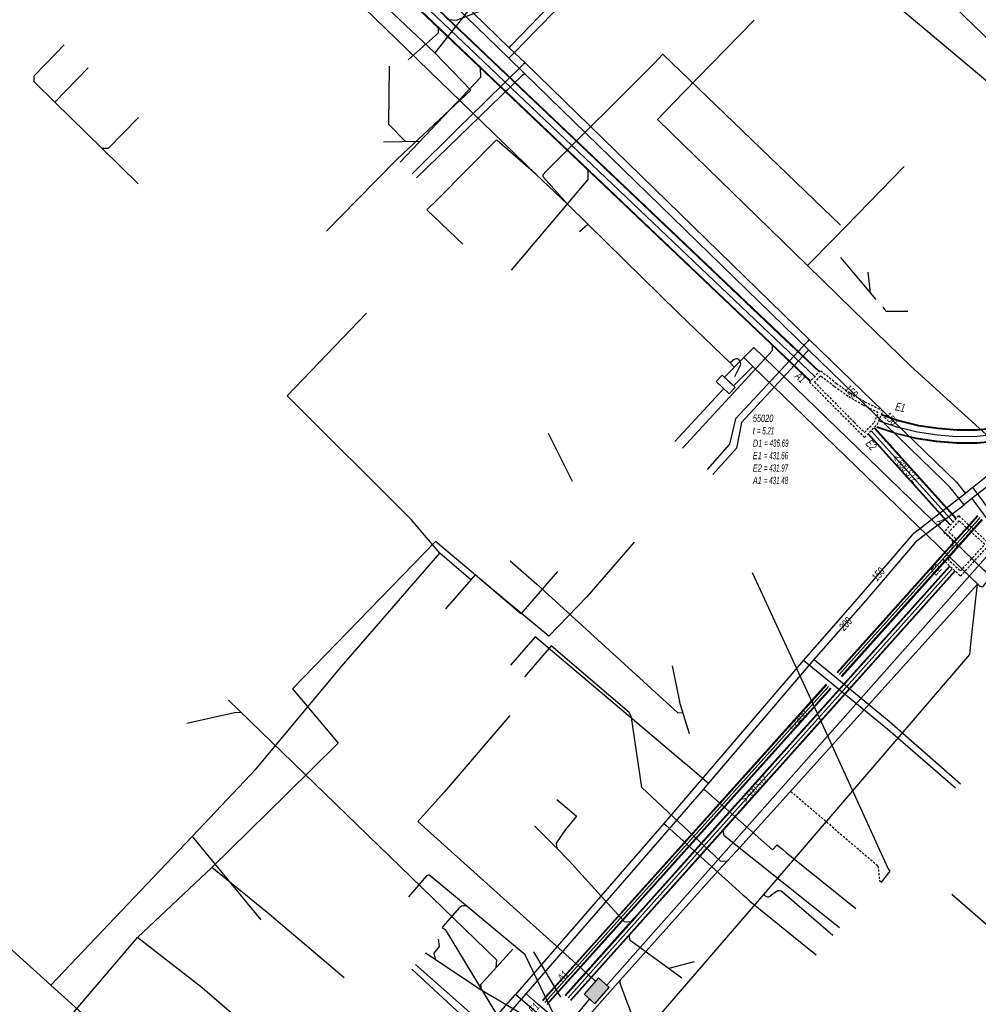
# Model space of a CAD drawing. Header units: metres. Extents: x 2695563 to 2696938, y 1260544 to 1262032.
# Tile 4 of 256: x 2695826 to 2695893, y 1260852 to 1260920. Entities that reach past the tile are written whole.
import ezdxf

# ---------------------------------------------------------------- set-up
doc = ezdxf.new("R2010")
doc.units = ezdxf.units.M
doc.linetypes.add('AUSGEZOGEN', pattern=[0])
doc.linetypes.add('STRICHLINIE2_S3', pattern=[0.25, 0.15, -0.1])
for name, color, linetype in [('AW_LK_ Haltung Text', 7, 'AUSGEZOGEN'), ('AW_LK_Ein-Auslauftext', 24, 'AUSGEZOGEN'), ('AW_LK_Haltung', 24, 'AUSGEZOGEN'), ('AW_LK_Normschacht Text', 24, 'AUSGEZOGEN'), ('AW_LK_Schacht Detailpolygon', 24, 'AUSGEZOGEN'), ('EW_LK_Bauwerk_FL_Linie_Punkt', 1, 'AUSGEZOGEN'), ('EW_LK_Trasseabs', 1, 'AUSGEZOGEN'), ('EW_LK_Trasserand', 1, 'AUSGEZOGEN'), ('FM_LK_SW_BAUWERK', 94, 'AUSGEZOGEN'), ('FM_LK_SW_TRASSEKANTE', 94, 'AUSGEZOGEN'), ('GA_LK_Leitung', 32, 'AUSGEZOGEN'), ('GA_LK_Leitung_Text', 32, 'AUSGEZOGEN'), ('TV_LK_LEITUNG', 92, 'AUSGEZOGEN'), ('WA_LK_Leitung', 171, 'AUSGEZOGEN'), ('WA_LK_Leitung_Text', 171, 'AUSGEZOGEN')]:
    doc.layers.add(name, color=color, linetype=linetype)
doc.styles.add('ARIAL', font='arial.ttf')
pattern_1 = [(0, (2708005, 1273150), (6075, 6075), [6075, -6075]), (90, (2708005, 1273150), (-6075, 6075), [6075, -6075])]

# ---------------------------------------------------------------- blocks, each defined once
blk = doc.blocks.new('COMPLEXOBJECT_1722')
at = {"layer": 'EW_LK_Trasserand', "color": 1, "linetype": 'AUSGEZOGEN', "transparency": 33554687}
for points in [[(5876.041, 10897.38), (5875.341, 10896.673), (5875.963, 10896.058), (5891.637, 10880.865)], [(5891.948, 10880.86), (5892.49, 10881.493), (5891.975, 10881.934), (5876.041, 10897.38)]]:
    blk.add_lwpolyline(points, dxfattribs=at)
blk.add_arc((5891.795, 10881.014), 0.217, 223.40027, 314.75758, dxfattribs=at)
blk = doc.blocks.new('COMPLEXOBJECT_2294')
at = {"layer": 'EW_LK_Trasseabs', "color": 1, "linetype": 'AUSGEZOGEN', "transparency": 33554687}
blk.add_line((5874.726, 10895.359), (5875.102, 10896.135), dxfattribs=at)
blk.add_arc((5874.818, 10896.271), 0.315, 334.46058, 138.56708, dxfattribs=at)
blk = doc.blocks.new('COMPLEXOBJECT_2346')
at = {"layer": 'EW_LK_Trasseabs', "color": 1, "linetype": 'AUSGEZOGEN', "transparency": 33554687}
for p, q in [((5861.421, 10909.34), (5861.657, 10909.589)), ((5863.117, 10907.298), (5861.437, 10909.213))]:
    blk.add_line(p, q, dxfattribs=at)
blk.add_arc((5861.497, 10909.285), 0.0941, 144.32384, 230.03723, dxfattribs=at)
blk = doc.blocks.new('COMPLEXOBJECT_2353')
at = {"layer": 'EW_LK_Trasseabs', "color": 1, "linetype": 'AUSGEZOGEN', "transparency": 33554687}
blk.add_line((5858.124, 10911.705), (5854.134, 10907.653), dxfattribs=at)
blk.add_arc((5858.215, 10911.59), 0.147, 72.92106, 128.21497, dxfattribs=at)
blk = doc.blocks.new('COMPLEXOBJECT_2384')
at = {"layer": 'EW_LK_Trasseabs', "color": 1, "linetype": 'AUSGEZOGEN', "transparency": 33554687}
blk.add_line((5853.358, 10860.737), (5852.099, 10859.285), dxfattribs=at)
blk.add_arc((5853.491, 10860.621), 0.177, 50.40828, 138.88766, dxfattribs=at)
blk = doc.blocks.new('COMPLEXOBJECT_2471')
at = {"layer": 'EW_LK_Trasseabs', "color": 1, "linetype": 'AUSGEZOGEN', "transparency": 33554687}
blk.add_line((5868.477, 10848.813), (5866.777, 10853.285), dxfattribs=at)
blk.add_arc((5867.038, 10853.386), 0.28, 146.01973, 201.10417, dxfattribs=at)
blk = doc.blocks.new('COMPLEXOBJECT_2477')
at = {"layer": 'EW_LK_Trasseabs', "color": 1, "linetype": 'AUSGEZOGEN', "transparency": 33554687}
blk.add_line((5881.497, 10856.619), (5878.019, 10859.622), dxfattribs=at)
blk.add_arc((5877.777, 10859.338), 0.373, 49.60916, 118.72716, dxfattribs=at)
blk = doc.blocks.new('COMPLEXOBJECT_2496')
at = {"layer": 'EW_LK_Trasseabs', "color": 1, "linetype": 'AUSGEZOGEN', "transparency": 33554687}
blk.add_line((5869.488, 10851.054), (5876.739, 10859.469), dxfattribs=at)
blk.add_arc((5872.082, 10849.306), 3.127, 146.02688, 183.50789, dxfattribs=at)
blk = doc.blocks.new('COMPLEXOBJECT_2507')
at = {"layer": 'EW_LK_Trasseabs', "color": 1, "linetype": 'AUSGEZOGEN', "transparency": 33554687}
blk.add_line((5854.51, 10857.24), (5855.664, 10858.546), dxfattribs=at)
blk.add_arc((5855.965, 10858.279), 0.402, 58.24501, 138.42232, dxfattribs=at)
blk = doc.blocks.new('COMPLEXOBJECT_2508')
at = {"layer": 'EW_LK_Trasseabs', "color": 1, "linetype": 'AUSGEZOGEN', "transparency": 33554687}
blk.add_line((5867.4, 10872.063), (5861.99, 10876.686), dxfattribs=at)
blk.add_lwpolyline([(5873.338, 10862.125), (5868.274, 10866.868), (5867.549, 10871.725)], dxfattribs=at)
blk.add_arc((5866.852, 10871.62), 0.705, 8.60216, 38.97634, dxfattribs=at)

msp = doc.modelspace()

# ---------------------------------------------------------------- hatches: boundary and pattern name
at = {"layer": 'EW_LK_Bauwerk_FL_Linie_Punkt', "lineweight": 18, "transparency": 33554687}
h = msp.add_hatch(dxfattribs=at)
h.set_pattern_fill('MUSTER', color=1, scale=2025, style=0, pattern_type=2)
h.set_pattern_definition([(0, (2699905, 1265050), (2025, 2025), [2025, -2025]), (90, (2699905, 1265050), (-2025, 2025), [2025, -2025])])
h.paths.add_polyline_path([(2695874.815, 1260895.262), (2695874.398, 1260894.816), (2695875.304, 1260893.968), (2695875.721, 1260894.414)], flags=0)
at = {"layer": 'EW_LK_Trasserand', "lineweight": 18, "transparency": 33554687}
h = msp.add_hatch(dxfattribs=at)
h.set_pattern_fill('MUSTER', color=1, scale=6075, style=0, pattern_type=2)
h.set_pattern_definition(pattern_1)
h.paths.add_polyline_path([(2695877.011, 1260897.19), (2695876.311, 1260896.483), (2695876.933, 1260895.868), (2695892.607, 1260880.675), (2695892.615, 1260880.667), (2695892.623, 1260880.66), (2695892.632, 1260880.653), (2695892.641, 1260880.646), (2695892.65, 1260880.64), (2695892.66, 1260880.634), (2695892.67, 1260880.629), (2695892.68, 1260880.624), (2695892.69, 1260880.62), (2695892.701, 1260880.617), (2695892.712, 1260880.614), (2695892.723, 1260880.611), (2695892.734, 1260880.609), (2695892.745, 1260880.608), (2695892.756, 1260880.607), (2695892.767, 1260880.607), (2695892.778, 1260880.607), (2695892.789, 1260880.608), (2695892.8, 1260880.61), (2695892.811, 1260880.612), (2695892.822, 1260880.615), (2695892.833, 1260880.618), (2695892.843, 1260880.622), (2695892.854, 1260880.626), (2695892.864, 1260880.631), (2695892.874, 1260880.636), (2695892.883, 1260880.642), (2695892.892, 1260880.648), (2695892.901, 1260880.655), (2695892.91, 1260880.662), (2695892.918, 1260880.67), (2695893.46, 1260881.303), (2695892.945, 1260881.744)], flags=0)
h = msp.add_hatch(dxfattribs=at)
h.set_pattern_fill('MUSTER', color=1, scale=6075, style=0, pattern_type=2)
h.set_pattern_definition(pattern_1)
h.paths.add_polyline_path([(2695876.933, 1260895.868), (2695876.311, 1260896.483), (2695874.964, 1260895.122), (2695875.603, 1260894.524)], flags=0)
at = {"layer": 'FM_LK_SW_BAUWERK', "transparency": 33554687}
msp.add_hatch(color=7, dxfattribs=at).paths.add_polyline_path([(2695866.984, 1260852.814), (2695866.238, 1260853.48), (2695865.24, 1260852.359), (2695865.987, 1260851.695)])

# ---------------------------------------------------------------- linework, layer by layer
at = {"layer": 'AW_LK_Haltung', "color": 255, "transparency": 33554687}
for p, q in [((2695878.474, 1260897.788), (2695826.725, 1260947.024)), ((2695881.226, 1260895.172), (2695878.474, 1260897.788)), ((2695887.001, 1260891.636), (2695885.699, 1260892.082)), ((2695888.338, 1260891.313), (2695887.001, 1260891.636)), ((2695890.811, 1260885.102), (2695885.139, 1260891.401)), ((2695889.7, 1260891.114), (2695888.338, 1260891.313)), ((2695891.077, 1260890.996), (2695889.7, 1260891.114)), ((2695892.459, 1260891.004), (2695891.077, 1260890.996)), ((2695893.834, 1260891.14), (2695892.459, 1260891.004)), ((2695875.089, 1260864.346), (2695890.752, 1260881.848)), ((2695869.112, 1260857.668), (2695875.089, 1260864.346)), ((2695868.924, 1260857.457), (2695869.112, 1260857.668)), ((2695864.134, 1260852.096), (2695868.924, 1260857.457))]:
    msp.add_line(p, q, dxfattribs=at)
at = {"layer": 'AW_LK_Haltung', "linetype": 'AUSGEZOGEN', "transparency": 33554687}
for p, q in [((2695878.77, 1260898.1), (2695827.022, 1260947.336)), ((2695878.784, 1260898.114), (2695827.035, 1260947.35)), ((2695878.798, 1260898.128), (2695827.049, 1260947.364)), ((2695878.15, 1260897.448), (2695826.401, 1260946.684)), ((2695878.164, 1260897.462), (2695826.415, 1260946.698)), ((2695878.178, 1260897.476), (2695826.428, 1260946.712)), ((2695881.522, 1260895.484), (2695878.77, 1260898.1)), ((2695881.536, 1260895.498), (2695878.784, 1260898.114)), ((2695881.55, 1260895.513), (2695878.798, 1260898.128)), ((2695880.902, 1260894.831), (2695878.15, 1260897.448)), ((2695880.916, 1260894.846), (2695878.164, 1260897.462)), ((2695880.93, 1260894.86), (2695878.178, 1260897.476)), ((2695887.121, 1260892.05), (2695885.838, 1260892.489)), ((2695887.127, 1260892.069), (2695885.845, 1260892.508)), ((2695887.132, 1260892.088), (2695885.851, 1260892.526)), ((2695891.049, 1260885.316), (2695885.377, 1260891.615)), ((2695886.869, 1260891.185), (2695885.547, 1260891.638)), ((2695886.875, 1260891.204), (2695885.553, 1260891.656)), ((2695886.88, 1260891.223), (2695885.56, 1260891.675)), ((2695888.42, 1260891.736), (2695887.121, 1260892.05)), ((2695888.424, 1260891.755), (2695887.127, 1260892.069)), ((2695888.428, 1260891.774), (2695887.132, 1260892.088)), ((2695889.75, 1260891.542), (2695888.42, 1260891.736)), ((2695889.752, 1260891.561), (2695888.424, 1260891.755)), ((2695889.754, 1260891.581), (2695888.428, 1260891.774)), ((2695893.766, 1260891.605), (2695892.434, 1260891.474)), ((2695890.573, 1260884.888), (2695884.901, 1260891.187)), ((2695890.588, 1260884.901), (2695884.916, 1260891.2)), ((2695890.603, 1260884.915), (2695884.931, 1260891.214)), ((2695891.019, 1260885.289), (2695885.347, 1260891.588)), ((2695891.034, 1260885.303), (2695885.362, 1260891.602)), ((2695888.249, 1260890.851), (2695886.869, 1260891.185)), ((2695888.253, 1260890.87), (2695886.875, 1260891.204)), ((2695888.257, 1260890.89), (2695886.88, 1260891.223)), ((2695891.094, 1260891.426), (2695889.75, 1260891.542)), ((2695891.095, 1260891.446), (2695889.752, 1260891.561)), ((2695891.096, 1260891.465), (2695889.754, 1260891.581)), ((2695892.436, 1260891.434), (2695891.094, 1260891.426)), ((2695892.435, 1260891.454), (2695891.095, 1260891.446)), ((2695892.434, 1260891.474), (2695891.096, 1260891.465)), ((2695893.769, 1260891.586), (2695892.435, 1260891.454)), ((2695893.772, 1260891.566), (2695892.436, 1260891.434)), ((2695889.646, 1260890.647), (2695888.249, 1260890.851)), ((2695889.648, 1260890.667), (2695888.253, 1260890.87)), ((2695889.65, 1260890.686), (2695888.257, 1260890.89)), ((2695891.058, 1260890.526), (2695889.646, 1260890.647)), ((2695891.059, 1260890.545), (2695889.648, 1260890.667)), ((2695891.06, 1260890.565), (2695889.65, 1260890.686)), ((2695892.483, 1260890.535), (2695891.058, 1260890.526)), ((2695892.482, 1260890.554), (2695891.059, 1260890.545)), ((2695892.481, 1260890.574), (2695891.06, 1260890.565)), ((2695893.896, 1260890.714), (2695892.481, 1260890.574)), ((2695893.899, 1260890.694), (2695892.482, 1260890.554)), ((2695893.902, 1260890.675), (2695892.483, 1260890.535)), ((2695874.888, 1260864.526), (2695890.551, 1260882.028)), ((2695874.903, 1260864.513), (2695890.566, 1260882.015)), ((2695874.918, 1260864.499), (2695890.581, 1260882.001)), ((2695875.26, 1260864.193), (2695890.923, 1260881.695)), ((2695875.275, 1260864.179), (2695890.938, 1260881.681)), ((2695875.29, 1260864.166), (2695890.953, 1260881.668)), ((2695868.911, 1260857.848), (2695874.888, 1260864.526)), ((2695868.926, 1260857.835), (2695874.903, 1260864.513)), ((2695868.94, 1260857.821), (2695874.918, 1260864.499)), ((2695869.284, 1260857.515), (2695875.26, 1260864.193)), ((2695869.298, 1260857.501), (2695875.275, 1260864.179)), ((2695869.313, 1260857.488), (2695875.29, 1260864.166)), ((2695863.933, 1260852.276), (2695868.723, 1260857.637)), ((2695863.948, 1260852.263), (2695868.737, 1260857.623)), ((2695863.962, 1260852.249), (2695868.752, 1260857.61)), ((2695868.723, 1260857.637), (2695868.911, 1260857.848)), ((2695868.737, 1260857.623), (2695868.926, 1260857.835)), ((2695868.752, 1260857.61), (2695868.94, 1260857.821)), ((2695869.096, 1260857.304), (2695869.284, 1260857.515)), ((2695869.111, 1260857.291), (2695869.298, 1260857.501)), ((2695869.125, 1260857.277), (2695869.313, 1260857.488)), ((2695864.306, 1260851.943), (2695869.096, 1260857.304)), ((2695864.32, 1260851.929), (2695869.111, 1260857.291)), ((2695864.335, 1260851.916), (2695869.125, 1260857.277))]:
    msp.add_line(p, q, dxfattribs=at)
at = {"layer": 'AW_LK_Haltung', "color": 24, "linetype": 'AUSGEZOGEN', "transparency": 33554687}
for p, q in [((2695827.831, 1260916.736), (2695828.67, 1260917.594)), ((2695828.67, 1260917.594), (2695829.229, 1260918.166)), ((2695830.874, 1260916.558), (2695828.567, 1260914.198)), ((2695851.334, 1260911.434), (2695853.883, 1260911.485)), ((2695883.01, 1260903.431), (2695885.461, 1260900.51)), ((2695884.896, 1260902.41), (2695885.053, 1260900.981)), ((2695862.756, 1260891.235), (2695864.418, 1260887.913)), ((2695860.119, 1260882.397), (2695861.972, 1260880.782)), ((2695871.356, 1260875.109), (2695871.863, 1260872.636)), ((2695872.555, 1260870.405), (2695871.863, 1260872.636)), ((2695863.356, 1260865.857), (2695864.079, 1260865.241)), ((2695854.249, 1260855.209), (2695858.121, 1260852.665)), ((2695861.737, 1260855.278), (2695863.606, 1260852.149)), ((2695872.867, 1260854.589), (2695871.104, 1260854.126))]:
    msp.add_line(p, q, dxfattribs=at)
for points in [[(2695883.036, 1260928.439), (2695908.55, 1260903.71), (2695908.57, 1260903.317)], [(2695858.338, 1260920.603), (2695856.373, 1260919.84), (2695855.848, 1260919.904)], [(2695853.063, 1260917.122), (2695855.156, 1260918.989), (2695855.156, 1260919.325)], [(2695828.567, 1260914.198), (2695827.137, 1260915.596), (2695827.132, 1260916.021), (2695827.831, 1260916.736)], [(2695851.731, 1260916.672), (2695851.697, 1260912.661), (2695852.881, 1260911.458)], [(2695852.502, 1260910.039), (2695858.098, 1260915.929), (2695858.07, 1260916.6)], [(2695834.358, 1260908.536), (2695831.856, 1260910.982), (2695828.567, 1260914.198)], [(2695834.377, 1260913.132), (2695832.28, 1260910.987), (2695831.856, 1260910.982)], [(2695860.203, 1260902.542), (2695865.53, 1260908.825), (2695865.53, 1260909.49)], [(2695885.938, 1260899.98), (2695886.157, 1260899.696), (2695887.679, 1260899.696)], [(2695872.053, 1260890.211), (2695878.291, 1260896.984), (2695878.291, 1260897.354)], [(2695861.972, 1260880.782), (2695871.742, 1260871.845), (2695872.1, 1260871.872)], [(2695840.597, 1260872.726), (2695859.167, 1260854.733), (2695859.134, 1260854.172)], [(2695837.725, 1260871.14), (2695841.012, 1260871.889), (2695841.459, 1260871.891)], [(2695864.079, 1260865.241), (2695864.726, 1260864.689), (2695863.944, 1260863.771)], [(2695861.8, 1260864.03), (2695863.349, 1260862.468), (2695864.194, 1260861.616)], [(2695863.944, 1260863.771), (2695863.314, 1260862.821), (2695863.349, 1260862.468)], [(2695882.929, 1260856.96), (2695874.954, 1260863.326), (2695874.889, 1260863.731)], [(2695864.194, 1260861.616), (2695868.013, 1260857.388), (2695868.531, 1260857.36)], [(2695855.141, 1260856.161), (2695855.211, 1260855.654), (2695854.822, 1260855.192), (2695854.918, 1260854.77)], [(2695872.004, 1260853.461), (2695868.431, 1260856.065), (2695868.366, 1260856.453)], [(2695860.305, 1260855.472), (2695858.069, 1260852.991), (2695858.121, 1260852.665)], [(2695858.121, 1260852.665), (2695861.802, 1260850.493), (2695862.384, 1260850.535)]]:
    msp.add_lwpolyline(points, dxfattribs=at)
at = {"layer": 'AW_LK_Schacht Detailpolygon', "color": 24, "linetype": 'STRICHLINIE2_S3', "transparency": 33554687}
for points in [[(2695881.599, 1260895.574), (2695880.863, 1260894.78), (2695884.673, 1260890.944), (2695885.555, 1260891.84), (2695885.956, 1260892.778), (2695884.664, 1260893.42), (2695883.664, 1260894.011), (2695882.74, 1260894.673), (2695881.599, 1260895.574)], [(2695881.612, 1260895.22), (2695881.209, 1260894.785), (2695883.945, 1260892), (2695884.672, 1260891.299), (2695885.343, 1260891.981), (2695885.628, 1260892.646), (2695884.574, 1260893.187), (2695883.53, 1260893.793), (2695882.578, 1260894.476), (2695881.612, 1260895.22)], [(2695891.194, 1260885.528), (2695890.162, 1260884.365), (2695890.739, 1260883.823), (2695890.798, 1260883.355), (2695890.093, 1260882.504), (2695891.326, 1260881.332), (2695893.356, 1260883.541), (2695891.194, 1260885.528)], [(2695891.212, 1260885.172), (2695890.51, 1260884.381), (2695890.976, 1260883.943), (2695891.059, 1260883.278), (2695890.434, 1260882.524), (2695891.314, 1260881.688), (2695893.003, 1260883.526), (2695891.212, 1260885.172)]]:
    msp.add_lwpolyline(points, close=True, dxfattribs=at)
at = {"layer": 'EW_LK_Bauwerk_FL_Linie_Punkt', "color": 1, "linetype": 'AUSGEZOGEN', "transparency": 33554687}
msp.add_line((2695881.838, 1260870.917), (2695876.916, 1260881.566), dxfattribs=at)
msp.add_lwpolyline([(2695874.815, 1260895.262), (2695874.398, 1260894.816), (2695875.304, 1260893.968), (2695875.721, 1260894.414), (2695874.815, 1260895.262)], close=True, dxfattribs=at)
at = {"layer": 'EW_LK_Trasseabs', "color": 1, "linetype": 'AUSGEZOGEN', "transparency": 33554687}
for p, q in [((2695861.922, 1260909.178), (2695842.779, 1260927.758)), ((2695870.707, 1260917.506), (2695870.067, 1260916.843)), ((2695883.014, 1260905.655), (2695870.707, 1260917.506)), ((2695862.627, 1260909.399), (2695870.067, 1260916.843)), ((2695861.922, 1260909.178), (2695859.228, 1260911.54)), ((2695864.087, 1260907.108), (2695861.922, 1260909.178)), ((2695854.354, 1260906.717), (2695855.104, 1260907.463)), ((2695856.85, 1260904.339), (2695854.354, 1260906.717)), ((2695865.496, 1260905.739), (2695864.087, 1260907.108)), ((2695864.928, 1260905.225), (2695865.496, 1260905.739)), ((2695871.759, 1260899.588), (2695865.496, 1260905.739)), ((2695875.373, 1260896.115), (2695871.759, 1260899.588)), ((2695875.552, 1260896.289), (2695875.373, 1260896.115)), ((2695875.652, 1260895.817), (2695875.373, 1260896.115)), ((2695871.532, 1260890.661), (2695874.915, 1260894.332)), ((2695875.832, 1260862.292), (2695892.494, 1260880.784)), ((2695892.092, 1260877.072), (2695892.494, 1260880.784)), ((2695862.96, 1260876.496), (2695861.125, 1260874.362)), ((2695886.311, 1260861.065), (2695881.838, 1260870.917)), ((2695875.143, 1260861.555), (2695875.832, 1260862.292)), ((2695874.274, 1260860.623), (2695875.143, 1260861.555)), ((2695857.146, 1260858.431), (2695854.574, 1260860.567)), ((2695867.776, 1260853.352), (2695874.274, 1260860.623)), ((2695885.711, 1260860.229), (2695885.855, 1260860.122)), ((2695878.568, 1260859.475), (2695878.128, 1260859.154)), ((2695855.613, 1260856.831), (2695861.186, 1260847.68)), ((2695863.764, 1260848.853), (2695867.776, 1260853.352))]:
    msp.add_line(p, q, dxfattribs=at)
for points in [[(2695877.709, 1260859.279), (2695891.966, 1260875.894), (2695892.092, 1260877.072)], [(2695875.143, 1260861.555), (2695874.701, 1260861.575), (2695874.308, 1260861.935)], [(2695885.855, 1260860.122), (2695886.442, 1260860.876), (2695886.311, 1260861.065)], [(2695863.669, 1260849.845), (2695861.171, 1260855.087), (2695857.146, 1260858.431)], [(2695855.48, 1260857.05), (2695855.411, 1260856.977), (2695855.613, 1260856.831)]]:
    msp.add_lwpolyline(points, dxfattribs=at)
at = {"layer": 'EW_LK_Trasseabs', "color": 1, "linetype": 'STRICHLINIE2_S3', "transparency": 33554687}
msp.add_lwpolyline([(2695879.575, 1260866.402), (2695885.605, 1260861.245), (2695885.711, 1260860.229)], dxfattribs=at)
at = {"layer": 'EW_LK_Trasseabs', "color": 1, "linetype": 'AUSGEZOGEN', "transparency": 33554687}
msp.add_arc((2695877.966, 1260859.377), 0.275, 200.85212, 305.92511, dxfattribs=at)
at = {"layer": 'EW_LK_Trasserand', "color": 1, "linetype": 'AUSGEZOGEN', "transparency": 33554687}
msp.add_lwpolyline([(2695876.933, 1260895.868), (2695876.311, 1260896.483), (2695874.964, 1260895.122), (2695875.603, 1260894.524), (2695876.933, 1260895.868)], close=True, dxfattribs=at)
at = {"layer": 'FM_LK_SW_BAUWERK', "color": 94, "transparency": 33554687}
msp.add_lwpolyline([(2695866.984, 1260852.814), (2695866.238, 1260853.48), (2695865.24, 1260852.359), (2695865.987, 1260851.695), (2695866.984, 1260852.814)], close=True, dxfattribs=at)
at = {"layer": 'FM_LK_SW_TRASSEKANTE', "color": 94, "linetype": 'AUSGEZOGEN', "transparency": 33554687}
for p, q in [((2695843.956, 1260927.925), (2695854.901, 1260917.618)), ((2695894.91, 1260884.719), (2695866.812, 1260852.968)), ((2695839.441, 1260861.123), (2695834.311, 1260856.273))]:
    msp.add_line(p, q, dxfattribs=at)
for points in [[(2695873.469, 1260935.064), (2695859.418, 1260920.62), (2695858.197, 1260921.803), (2695854.901, 1260917.618)], [(2695880.723, 1260902.855), (2695870.325, 1260912.993), (2695872.14, 1260914.854), (2695877.027, 1260919.866)], [(2695854.901, 1260917.618), (2695857.399, 1260915.026), (2695852.285, 1260910.246), (2695849.491, 1260907.384), (2695847.395, 1260905.237)], [(2695880.723, 1260902.855), (2695882.538, 1260904.717), (2695887.423, 1260909.731)], [(2695880.723, 1260902.855), (2695883.848, 1260899.81), (2695887.885, 1260895.876), (2695891.618, 1260892.486), (2695897.096, 1260887.512)], [(2695868.708, 1260883.685), (2695865.44, 1260879.9), (2695862.791, 1260877.177), (2695858.908, 1260880.415), (2695858.141, 1260881.056), (2695854.941, 1260883.735), (2695845.041, 1260873.531), (2695847.37, 1260870.75), (2695848.204, 1260869.753), (2695844.646, 1260866.241), (2695839.441, 1260861.123)], [(2695860.107, 1260871.675), (2695855.554, 1260866.358), (2695853.716, 1260864.313), (2695866.04, 1260853.258)], [(2695848.613, 1260853.477), (2695846.33, 1260855.423), (2695843.286, 1260858.018), (2695839.441, 1260861.123)], [(2695901.192, 1260848.192), (2695894.841, 1260853.611), (2695894.498, 1260855.991), (2695890.717, 1260859.262)], [(2695819.874, 1260840.341), (2695828.041, 1260848.928), (2695834.311, 1260856.273)], [(2695842.557, 1260849.524), (2695838.781, 1260852.802), (2695834.745, 1260855.936), (2695834.311, 1260856.273)], [(2695862.681, 1260833.139), (2695867.356, 1260838.349), (2695867.823, 1260838.87), (2695860.342, 1260845.581), (2695865.628, 1260852.014)]]:
    msp.add_lwpolyline(points, dxfattribs=at)
at = {"layer": 'GA_LK_Leitung', "color": 32, "linetype": 'AUSGEZOGEN', "transparency": 33554687}
msp.add_line((2695876.722, 1260858.812), (2695881.316, 1260855.082), dxfattribs=at)
for points in [[(2695832.069, 1260945.306), (2695844.963, 1260932.674), (2695846.696, 1260930.967), (2695860.046, 1260917.964), (2695861.151, 1260916.924), (2695880.842, 1260897.737), (2695891.052, 1260887.835), (2695891.669, 1260887.068)], [(2695860.046, 1260917.964), (2695860.198, 1260918.123), (2695869.22, 1260927.504), (2695870.407, 1260926.409), (2695870.632, 1260926.201)], [(2695861.151, 1260916.924), (2695861.017, 1260916.793), (2695857.164, 1260913.008), (2695856.735, 1260912.585), (2695856.593, 1260912.444), (2695853.334, 1260909.229)], [(2695880.842, 1260897.737), (2695880.715, 1260897.599), (2695875.744, 1260892.235), (2695875.308, 1260890.47), (2695873.781, 1260888.716)], [(2695892.165, 1260887.471), (2695893.202, 1260888.3), (2695896.385, 1260891.92)], [(2695892.165, 1260887.471), (2695891.669, 1260887.068), (2695887.965, 1260884.199), (2695884.309, 1260879.93), (2695880.446, 1260875.5), (2695870.776, 1260864.194), (2695860.496, 1260852.342)], [(2695892.165, 1260887.471), (2695892.383, 1260887.179), (2695894.059, 1260884.933), (2695920.464, 1260864.168), (2695932.636, 1260854.593), (2695961.29, 1260831.956), (2695962.428, 1260831.052), (2695992.319, 1260807.538), (2695999.071, 1260802.264), (2696012.112, 1260791.985), (2696012.918, 1260790.026)], [(2695880.446, 1260875.5), (2695880.591, 1260875.381), (2695886.28, 1260870.735), (2695890.979, 1260866.662)], [(2695870.776, 1260864.194), (2695870.915, 1260864.068), (2695876.251, 1260859.238), (2695876.464, 1260859.045), (2695876.722, 1260858.812)], [(2695853.297, 1260854.076), (2695857.32, 1260850.36), (2695857.532, 1260850.164), (2695857.744, 1260849.968), (2695857.971, 1260849.758), (2695858.109, 1260849.631)], [(2695834.299, 1260823.372), (2695836.185, 1260825.358), (2695858.109, 1260849.631), (2695860.496, 1260852.342)], [(2695867.347, 1260846.359), (2695865.274, 1260848.227), (2695860.496, 1260852.342)]]:
    msp.add_lwpolyline(points, dxfattribs=at)
at = {"layer": 'TV_LK_LEITUNG', "color": 92, "linetype": 'AUSGEZOGEN', "transparency": 33554687}
for p, q in [((2695857.385, 1260881.077), (2695855.248, 1260882.915)), ((2695857.385, 1260881.077), (2695855.646, 1260879.066)), ((2695828.297, 1260852.975), (2695838.09, 1260863.289)), ((2695838.09, 1260863.289), (2695842.85, 1260857.506))]:
    msp.add_line(p, q, dxfattribs=at)
for points in [[(2695880.605, 1260926.196), (2695893.351, 1260915.47), (2695895.729, 1260918.305)], [(2695855.248, 1260882.915), (2695853.281, 1260885.232), (2695844.675, 1260893.841), (2695850.172, 1260899.559)], [(2695838.09, 1260863.289), (2695842.53, 1260867.965), (2695848.431, 1260875.078), (2695855.248, 1260882.915)], [(2695863.407, 1260881.656), (2695860.864, 1260878.708), (2695857.686, 1260881.425), (2695857.385, 1260881.077)], [(2695828.297, 1260852.975), (2695821.044, 1260859.516), (2695816.205, 1260865.01)], [(2695828.297, 1260852.975), (2695835.24, 1260846.699), (2695831.018, 1260842.085)]]:
    msp.add_lwpolyline(points, dxfattribs=at)
at = {"layer": 'WA_LK_Leitung', "linetype": 'AUSGEZOGEN', "transparency": 33554687}
for p, q in [((2695892.494, 1260885.533), (2695892.141, 1260885.118)), ((2695892.513, 1260885.517), (2695892.159, 1260885.102)), ((2695892.532, 1260885.5), (2695892.178, 1260885.085)), ((2695892.141, 1260885.118), (2695882.758, 1260874.663)), ((2695892.159, 1260885.102), (2695882.776, 1260874.647)), ((2695892.178, 1260885.085), (2695882.795, 1260874.63)), ((2695892.442, 1260884.855), (2695883.055, 1260874.396)), ((2695892.461, 1260884.838), (2695883.074, 1260874.379)), ((2695892.479, 1260884.822), (2695883.092, 1260874.363)), ((2695892.798, 1260885.274), (2695892.442, 1260884.855)), ((2695892.817, 1260885.257), (2695892.461, 1260884.838)), ((2695892.836, 1260885.241), (2695892.479, 1260884.822)), ((2695882.02, 1260873.841), (2695865.728, 1260855.689)), ((2695882.038, 1260873.825), (2695865.746, 1260855.673)), ((2695882.057, 1260873.808), (2695865.765, 1260855.656)), ((2695882.317, 1260873.574), (2695866.025, 1260855.422)), ((2695882.336, 1260873.557), (2695866.044, 1260855.405)), ((2695882.354, 1260873.541), (2695866.062, 1260855.389)), ((2695865.728, 1260855.689), (2695862.359, 1260851.935)), ((2695865.746, 1260855.673), (2695862.377, 1260851.919)), ((2695865.765, 1260855.656), (2695862.396, 1260851.902)), ((2695866.025, 1260855.422), (2695862.656, 1260851.668)), ((2695866.044, 1260855.405), (2695862.675, 1260851.651)), ((2695866.062, 1260855.389), (2695862.693, 1260851.635))]:
    msp.add_line(p, q, dxfattribs=at)
at = {"layer": 'WA_LK_Leitung', "color": 255, "linetype": 'AUSGEZOGEN', "transparency": 33554687}
for p, q in [((2695892.31, 1260884.97), (2695882.925, 1260874.513)), ((2695892.665, 1260885.387), (2695892.31, 1260884.97)), ((2695882.187, 1260873.691), (2695865.895, 1260855.539)), ((2695865.895, 1260855.539), (2695862.526, 1260851.785))]:
    msp.add_line(p, q, dxfattribs=at)
at = {"layer": 'WA_LK_Leitung', "color": 7, "linetype": 'AUSGEZOGEN', "transparency": 33554687}
for points in [[(2695891.578, 1260886.27), (2695890.614, 1260887.472), (2695890.121, 1260887.951), (2695880.803, 1260897.01), (2695861.105, 1260916.186), (2695860.029, 1260917.242), (2695845.139, 1260931.7), (2695840.469, 1260936.267), (2695834.963, 1260941.7), (2695834.365, 1260942.29)], [(2695860.029, 1260917.242), (2695860.16, 1260917.376), (2695861.435, 1260918.679), (2695861.694, 1260918.943), (2695861.826, 1260919.078), (2695861.966, 1260919.221), (2695868.67, 1260926.07), (2695869.66, 1260925.205)], [(2695853.629, 1260908.942), (2695860.97, 1260916.056), (2695861.105, 1260916.186)], [(2695880.803, 1260897.01), (2695880.676, 1260896.872), (2695876.159, 1260891.98), (2695875.792, 1260890.212), (2695874.174, 1260888.376)], [(2695896.564, 1260891.254), (2695896.19, 1260890.824), (2695895.74, 1260890.307), (2695893.39, 1260887.697), (2695892.111, 1260886.718), (2695891.578, 1260886.27)], [(2695861.236, 1260852.367), (2695873.534, 1260866.563), (2695873.852, 1260866.965), (2695881.187, 1260875.558), (2695884.764, 1260879.625), (2695887.877, 1260883.281), (2695888.326, 1260883.799), (2695891.578, 1260886.27)], [(2695892.111, 1260886.718), (2695893.677, 1260884.583), (2695894.476, 1260883.951), (2695919.758, 1260863.98), (2695928.86, 1260856.806), (2695932.669, 1260853.784), (2695955.64, 1260835.677), (2695956.665, 1260834.878), (2695958.001, 1260833.804), (2695961.767, 1260830.846), (2695976.701, 1260819.069), (2695992.348, 1260806.759), (2695998.3, 1260802.092), (2696011.695, 1260791.571), (2696012.473, 1260789.739)], [(2695873.852, 1260866.965), (2695873.709, 1260867.086), (2695872.421, 1260868.178), (2695872.189, 1260868.375), (2695861.86, 1260877.13), (2695860.14, 1260875.17)], [(2695881.187, 1260875.558), (2695881.332, 1260875.439), (2695886.39, 1260871.269), (2695891.312, 1260866.941)], [(2695873.534, 1260866.563), (2695873.675, 1260866.439), (2695878.306, 1260862.349), (2695878.626, 1260862.698), (2695878.811, 1260862.542), (2695878.985, 1260862.395)], [(2695878.985, 1260862.395), (2695879.246, 1260862.184), (2695884.07, 1260858.29)], [(2695853.573, 1260854.405), (2695857.718, 1260850.73), (2695857.902, 1260850.575), (2695858.286, 1260850.252), (2695858.788, 1260849.83), (2695858.931, 1260849.709)], [(2695834.325, 1260822.563), (2695836.92, 1260825.366), (2695858.931, 1260849.709), (2695861.236, 1260852.367)], [(2695867.338, 1260847.117), (2695866.717, 1260847.651), (2695862.017, 1260851.695), (2695861.236, 1260852.367)]]:
    msp.add_lwpolyline(points, dxfattribs=at)

# ---------------------------------------------------------------- block references
at = {"layer": 'EW_LK_Trasseabs', "color": 1, "linetype": 'AUSGEZOGEN', "lineweight": -3, "transparency": 33554687}
for name in ['COMPLEXOBJECT_2353', 'COMPLEXOBJECT_2346', 'COMPLEXOBJECT_2294', 'COMPLEXOBJECT_2508', 'COMPLEXOBJECT_2384', 'COMPLEXOBJECT_2477', 'COMPLEXOBJECT_2496', 'COMPLEXOBJECT_2507', 'COMPLEXOBJECT_2471']:
    msp.add_blockref(name, (2690000.97, 1249999.81), dxfattribs=at)
at = {"layer": 'EW_LK_Trasserand', "color": 1, "linetype": 'AUSGEZOGEN', "lineweight": -3, "transparency": 33554687}
msp.add_blockref('COMPLEXOBJECT_1722', (2690000.97, 1249999.81), dxfattribs=at)

# ---------------------------------------------------------------- texts
at = {"layer": 'AW_LK_ Haltung Text', "color": 24, "transparency": 33554687, "char_height": 0.55705, "width": 2.75543, "attachment_point": 5, "style": 'ARIAL'}
for s, insert, rotation in [('\\A1;{\\fArial|i1|b0;\\H0.557054;\\W0.700000;\\C24;< \\W0.490000;600 STZ}\\P', (2695887.514, 1260888.787), 311.7951), ('\\A1;{\\fArial|i1|b0;\\H0.557054;\\W0.700000;\\C24;> \\W0.490000;500 STZ}\\P', (2695877.064, 1260866.57), 47.4624)]:
    msp.add_mtext(s, dxfattribs=dict(at, insert=insert, rotation=rotation))
at = {"layer": 'AW_LK_Ein-Auslauftext', "color": 24, "transparency": 33554687, "char_height": 0.55705, "attachment_point": 7, "style": 'ARIAL'}
for s, insert, width, rotation in [('\\A1;{\\fArial|i1|b0;\\H0.557054;\\W0.700000;\\C24;A1}\\P', (2695879.812, 1260895.136), 0.85544, 316.4256), ('\\A1;{\\fArial|i1|b0;\\H0.557054;\\W0.700000;\\C24;E1}\\P', (2695886.771, 1260892.837), 0.85544, 347.8842), ('\\A1;{\\fArial|i1|b0;\\H0.557054;\\W0.700000;\\C24;E2}\\P', (2695884.714, 1260890.491), 0.86376, 311.9985), ('\\A1;{\\fArial|i1|b0;\\H0.557054;\\W0.700000;\\C24;A}\\P', (2695889.643, 1260885.069), 0.5563, 311.9985), ('\\A1;{\\fArial|i1|b0;\\H0.557054;\\W0.700000;\\C24;E2}\\P', (2695889.623, 1260881.335), 0.86376, 48.1725), ('\\A1;{\\fArial|i1|b0;\\H0.557054;\\W0.700000;\\C24;A1}\\P', (2695863.755, 1260853.181), 0.85544, 48.1725), ('\\A1;{\\fArial|i1|b0;\\H0.557054;\\W0.700000;\\C24;E1}\\P', (2695861.753, 1260850.95), 0.85544, 48.0474)]:
    msp.add_mtext(s, dxfattribs=dict(at, insert=insert, width=width, rotation=rotation))
at = {"layer": 'AW_LK_Normschacht Text', "color": 24, "transparency": 33554687, "insert": (2695876.935, 1260892.529), "char_height": 0.50641, "width": 2.83787, "attachment_point": 1, "line_spacing_factor": 1.024096, "style": 'ARIAL'}
msp.add_mtext('\\A1;{\\fArial|i1|b0;\\H0.506413;\\W0.694455;\\C24;55020}\\P{\\fArial|i1|b0;\\H0.505000;\\W0.694455;\\C24;t \\W0.486119;= 5.21}\\P{\\fArial|i1|b0;\\H0.505000;\\W0.694455;\\C24;D1 \\W0.486119;= 436.69}\\P{\\fArial|i1|b0;\\H0.505000;\\W0.694455;\\C24;E1 \\W0.486119;= 431.66}\\P{\\fArial|i1|b0;\\H0.505000;\\W0.694455;\\C24;E2 \\W0.486119;= 431.97}\\P{\\fArial|i1|b0;\\H0.505000;\\W0.694455;\\C24;A1 \\W0.486119;= 431.48}\\P', dxfattribs=at)
at = {"layer": 'GA_LK_Leitung_Text', "color": 32, "transparency": 33554687, "char_height": 0.55825, "width": 1.10806, "attachment_point": 5, "style": 'ARIAL'}
for insert, rotation in [((2695886.5, 1260892.242), 315.8775), ((2695885.626, 1260881.459), 49.4226)]:
    msp.add_mtext('\\A1;{\\fArial|i1|b0;\\H0.558250;\\W0.700000;\\C32;150}\\P', dxfattribs=dict(at, insert=insert, rotation=rotation))
at = {"layer": 'WA_LK_Leitung_Text', "color": 7, "transparency": 33554687, "char_height": 0.55426, "attachment_point": 5, "style": 'ARIAL'}
for s, insert, width, rotation in [('\\A1;{\\fArial|i1|b0;\\H0.554263;\\W0.700000;\\C7;150}\\P', (2695883.749, 1260894.138), 1.10014, 315.8082), ('\\A1;{\\fArial|i1|b0;\\H0.554263;\\W0.700000;\\C7;200}\\P', (2695883.358, 1260878.018), 1.10633, 48.6675), ('\\A1;{\\fArial|i1|b0;\\H0.554263;\\W0.700000;\\C7;FZ400}\\P', (2695880.076, 1260871.33), 1.76538, 48.0915)]:
    msp.add_mtext(s, dxfattribs=dict(at, insert=insert, width=width, rotation=rotation))

doc.saveas('drawing.dxf')
